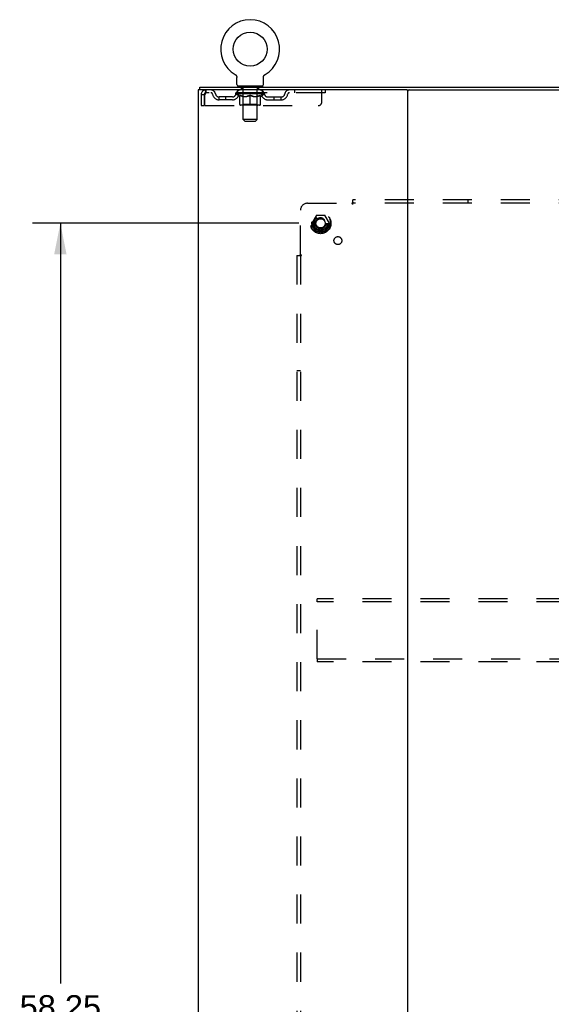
# Model space of a CAD drawing. Header units: inches. Extents: x 0 to 189, y 0 to 122.
# Tile 24 of 25: x 136 to 155, y 46 to 81. Entities that reach past the tile are written whole.
import ezdxf

# ---------------------------------------------------------------- set-up
doc = ezdxf.new("R2010")
doc.units = ezdxf.units.IN
doc.header["$LTSCALE"] = 10.388889
doc.header["$MEASUREMENT"] = 0
doc.linetypes.add('HIDDEN', pattern=[0.2, 0.1, -0.1])
doc.layers.get('0').update_dxf_attribs({"linetype": 'CONTINUOUS'})
for name, color, linetype in [('DEFAULT_2', 8, 'HIDDEN'), ('DIMENSIONS', 7, 'CONTINUOUS'), ('SUBPANEL', 7, 'CONTINUOUS')]:
    doc.layers.add(name, color=color, linetype=linetype)
doc.styles.get("Standard").update_dxf_attribs({"font": 'arial.ttf'})
doc.dimstyles.new('DIMSTYLE_1', dxfattribs={"dimtxt": 0.833333, "dimasz": 1.111111, "dimexe": 0.09, "dimexo": 0.07, "dimgap": 0.0375, "dimtad": 0, "dimtih": 1, "dimtoh": 1, "dimzin": 4, "dimdsep": 46, "dimtxsty": 'Standard', "dimblk": '_FILLED', "dimblk1": '_FILLED', "dimblk2": '_FILLED', "dimcen": 0.09, "dimadec": 3, "dimazin": 1, "dimtfac": 1, "dimtdec": 3, "dimtofl": 0, "dimtmove": 0, "dimatfit": 3, "dimldrblk": '_FILLED', "dimfxl": 0, "dimtolj": 1, "dimtzin": 4, "dimarcsym": 0})

# ---------------------------------------------------------------- blocks, each defined once
blk = doc.blocks.new('_FILLED')
at = {"color": 0, "linetype": 'ByBlock'}
blk.add_solid([(0, 0), (-1, 0.2), (-1, -0.2)], dxfattribs=at)
blk = doc.blocks.new('*D4')
at = {"layer": 'DIMENSIONS', "color": 2, "linetype": 'Continuous'}
for p, q in [((145.892, 74.107), (136.358, 74.107)), ((137.358, 74.107), (137.358, 46.912)), ((137.358, 15.857), (137.358, 45.246)), ((145.892, 15.857), (136.358, 15.857))]:
    blk.add_line(p, q, dxfattribs=at)
at = {"layer": 'DIMENSIONS', "color": 2, "linetype": 'Continuous', "xscale": 1.1111111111, "yscale": 1.1111111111, "zscale": 1.1111111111}
for p, rotation in [((137.358, 74.107), 90), ((137.358, 15.857), 270)]:
    blk.add_blockref('_FILLED', p, dxfattribs=dict(at, rotation=rotation))
at = {"layer": 'DIMENSIONS', "color": 2, "linetype": 'Continuous', "insert": (137.358, 46.496), "char_height": 0.8333, "width": 2.91202, "attachment_point": 2, "line_spacing_factor": 0.9}
blk.add_mtext('58.25', dxfattribs=at)

msp = doc.modelspace()

# ---------------------------------------------------------------- linework, layer by layer
at = {"color": 7, "linetype": 'Continuous'}
for p, q in [((143.613, 79.429), (143.613, 79.429)), ((143.613, 79.429), (143.616, 79.427)), ((143.616, 79.427), (143.62, 79.424)), ((143.62, 79.424), (143.624, 79.422)), ((143.624, 79.422), (143.627, 79.419)), ((143.627, 79.419), (143.63, 79.416)), ((143.63, 79.417), (143.634, 79.414)), ((143.634, 79.414), (143.637, 79.411)), ((143.637, 79.411), (143.64, 79.407)), ((143.64, 79.408), (143.643, 79.404)), ((143.643, 79.404), (143.646, 79.401)), ((143.645, 79.401), (143.648, 79.398)), ((143.648, 79.398), (143.651, 79.394)), ((143.651, 79.394), (143.653, 79.391)), ((143.653, 79.391), (143.656, 79.387)), ((143.656, 79.387), (143.658, 79.383)), ((143.658, 79.383), (143.66, 79.379)), ((143.66, 79.379), (143.662, 79.375)), ((143.662, 79.375), (143.664, 79.372)), ((143.664, 79.372), (143.665, 79.368)), ((143.665, 79.368), (143.667, 79.363)), ((143.667, 79.363), (143.668, 79.359)), ((143.668, 79.359), (143.669, 79.355)), ((143.669, 79.355), (143.671, 79.351)), ((143.671, 79.351), (143.671, 79.347)), ((143.674, 79.33), (143.674, 79.325)), ((143.674, 79.325), (143.674, 79.321)), ((143.674, 79.072), (143.674, 79.321)), ((144.624, 79.072), (144.624, 79.321)), ((144.626, 79.342), (144.627, 79.347)), ((144.627, 79.347), (144.628, 79.351)), ((144.628, 79.351), (144.629, 79.355)), ((144.629, 79.355), (144.63, 79.359)), ((144.63, 79.359), (144.631, 79.363)), ((144.631, 79.363), (144.633, 79.368)), ((144.633, 79.368), (144.635, 79.372)), ((144.635, 79.372), (144.636, 79.375)), ((144.636, 79.375), (144.638, 79.379)), ((144.638, 79.379), (144.64, 79.383)), ((144.64, 79.383), (144.643, 79.387)), ((144.643, 79.387), (144.645, 79.391)), ((144.645, 79.391), (144.647, 79.394)), ((144.647, 79.394), (144.65, 79.398)), ((144.65, 79.398), (144.653, 79.401)), ((144.653, 79.401), (144.656, 79.404)), ((144.655, 79.404), (144.658, 79.408)), ((144.658, 79.407), (144.661, 79.411)), ((144.661, 79.411), (144.665, 79.414)), ((144.665, 79.414), (144.668, 79.417)), ((144.668, 79.416), (144.671, 79.419)), ((144.671, 79.419), (144.675, 79.422)), ((144.675, 79.422), (144.678, 79.424)), ((144.678, 79.424), (144.682, 79.427)), ((144.678, 79.424), (144.68, 79.425)), ((144.682, 79.427), (144.685, 79.429)), ((144.685, 79.429), (144.685, 79.429)), ((142.347, 78.878), (142.347, 78.982)), ((143.712, 79.012), (143.712, 78.982)), ((144.587, 79.012), (143.712, 79.012)), ((144.587, 79.012), (144.587, 78.982)), ((142.385, 78.878), (142.351, 78.878)), ((149.755, 78.878), (175.085, 78.878))]:
    msp.add_line(p, q, dxfattribs=at)
at = {"color": 3, "linetype": 'Continuous'}
for p, q in [((142.347, 78.982), (182.493, 78.982)), ((142.295, 78.878), (142.295, 11.086)), ((142.351, 78.878), (142.295, 78.878)), ((149.755, 78.878), (142.385, 78.878)), ((149.795, 11.126), (149.795, 78.838))]:
    msp.add_line(p, q, dxfattribs=at)
at = {"color": 7, "linetype": 'Continuous'}
for points in [[(143.671, 79.347), (143.672, 79.343), (143.673, 79.338), (143.673, 79.334), (143.674, 79.33), (143.674, 79.325)], [(144.624, 79.325), (144.624, 79.33), (144.625, 79.334), (144.625, 79.338), (144.626, 79.343)], [(144.624, 79.321), (144.624, 79.325), (144.624, 79.33), (144.625, 79.334), (144.625, 79.338), (144.626, 79.342)]]:
    msp.add_lwpolyline(points, dxfattribs=at)
msp.add_circle((144.149, 80.336), 0.609, dxfattribs=at)
for centre, radius, start, end in [((144.149, 80.336), 1.054, 300.3993, 239.6007), ((143.734, 79.072), 0.06, 180, 270), ((144.564, 79.072), 0.06, 270, 360), ((149.835, 78.838), 0.04, 90, 180)]:
    msp.add_arc(centre, radius, start, end, dxfattribs=at)
at = {"color": 3, "linetype": 'Continuous'}
msp.add_arc((149.755, 78.838), 0.04, 0, 90, dxfattribs=at)
at = {"layer": 'DEFAULT_2', "color": 8, "linetype": 'HIDDEN'}
for p, q in [((143.613, 79.429), (143.613, 79.429)), ((143.618, 79.425), (143.62, 79.424)), ((143.804, 79.012), (143.804, 78.982)), ((143.839, 78.922), (143.839, 79.002)), ((143.908, 78.912), (143.849, 78.912)), ((143.9, 77.822), (143.9, 78.902)), ((144.449, 78.912), (144.39, 78.912)), ((144.398, 77.822), (144.398, 78.902)), ((144.459, 78.922), (144.459, 79.002)), ((144.494, 79.012), (144.494, 78.982)), ((142.399, 78.711), (142.399, 78.316)), ((142.399, 78.711), (142.503, 78.711)), ((142.503, 78.711), (142.503, 78.316)), ((142.533, 78.316), (142.533, 78.711)), ((142.566, 78.878), (142.566, 78.774)), ((146.837, 78.774), (142.566, 78.774)), ((143.035, 78.523), (143.035, 78.627)), ((143.517, 78.627), (143.035, 78.627)), ((143.285, 78.523), (143.285, 78.627)), ((143.643, 78.737), (143.643, 78.774)), ((143.77, 78.648), (143.643, 78.737)), ((144.655, 78.737), (143.643, 78.737)), ((143.651, 78.769), (143.651, 78.774)), ((143.657, 78.766), (143.657, 78.769)), ((143.657, 78.766), (144.641, 78.766)), ((143.665, 78.766), (143.665, 78.769)), ((143.665, 78.766), (143.665, 78.769)), ((143.673, 78.769), (143.673, 78.774)), ((143.686, 78.766), (143.686, 78.769)), ((143.688, 78.766), (143.688, 78.769)), ((143.711, 78.769), (143.711, 78.774)), ((143.712, 78.774), (143.712, 78.878)), ((143.722, 78.766), (143.722, 78.769)), ((143.724, 78.766), (143.724, 78.769)), ((143.888, 78.769), (143.727, 78.769)), ((143.761, 78.769), (143.761, 78.774)), ((143.762, 78.766), (143.762, 78.769)), ((143.763, 78.766), (143.763, 78.769)), ((143.765, 78.766), (143.765, 78.769)), ((143.77, 78.648), (143.779, 78.648)), ((143.771, 78.766), (143.771, 78.769)), ((143.771, 78.766), (143.771, 78.769)), ((143.774, 78.766), (143.774, 78.769)), ((143.777, 78.766), (143.777, 78.77)), ((143.779, 78.358), (143.779, 78.682)), ((143.78, 78.766), (143.78, 78.769)), ((143.791, 78.766), (143.791, 78.769)), ((143.806, 78.766), (143.806, 78.771)), ((143.806, 78.766), (143.806, 78.769)), ((143.823, 78.766), (143.823, 78.769)), ((143.823, 78.766), (143.823, 78.769)), ((143.824, 78.769), (143.824, 78.774)), ((143.831, 78.766), (143.831, 78.769)), ((143.835, 78.766), (143.835, 78.769)), ((143.842, 78.766), (143.842, 78.769)), ((143.851, 78.766), (143.851, 78.772)), ((143.864, 78.766), (143.864, 78.769)), ((143.866, 78.766), (143.866, 78.769)), ((143.888, 78.766), (143.888, 78.769)), ((143.941, 78.769), (143.892, 78.769)), ((143.892, 78.648), (144.036, 78.648)), ((143.896, 78.769), (143.896, 78.774)), ((143.899, 78.36), (143.899, 78.735)), ((143.901, 78.766), (143.901, 78.769)), ((143.905, 78.766), (143.905, 78.769)), ((143.91, 78.766), (143.91, 78.773)), ((143.913, 78.766), (143.913, 78.769)), ((143.922, 78.766), (143.922, 78.769)), ((143.941, 78.766), (143.941, 78.769)), ((144.001, 78.769), (143.954, 78.769)), ((143.97, 78.766), (143.97, 78.769)), ((143.976, 78.769), (143.976, 78.774)), ((143.979, 78.766), (143.979, 78.769)), ((143.981, 78.766), (143.981, 78.774)), ((143.983, 78.766), (143.983, 78.769)), ((143.989, 78.766), (143.989, 78.769)), ((144.001, 78.766), (144.001, 78.769)), ((144.066, 78.769), (144.022, 78.769)), ((144.032, 78.766), (144.032, 78.769)), ((144.058, 78.769), (144.12, 78.773)), ((144.061, 78.769), (144.061, 78.774)), ((144.062, 78.774), (144.061, 78.774)), ((144.062, 78.769), (144.062, 78.774)), ((144.062, 78.766), (144.062, 78.769)), ((144.065, 78.766), (144.065, 78.769)), ((144.066, 78.766), (144.066, 78.769)), ((144.066, 78.766), (144.066, 78.769)), ((144.094, 78.769), (144.145, 78.769)), ((144.098, 78.766), (144.098, 78.769)), ((144.103, 78.769), (144.103, 78.772)), ((144.12, 78.769), (144.12, 78.773)), ((144.132, 78.766), (144.132, 78.769)), ((144.147, 78.769), (144.147, 78.769)), ((144.147, 78.766), (144.147, 78.769)), ((144.147, 78.766), (144.147, 78.769)), ((144.149, 78.769), (144.149, 78.774)), ((144.149, 78.774), (144.241, 78.769)), ((144.149, 78.328), (144.149, 78.683)), ((144.151, 78.766), (144.151, 78.769)), ((144.151, 78.766), (144.151, 78.769)), ((144.151, 78.769), (144.151, 78.769)), ((144.166, 78.766), (144.166, 78.769)), ((144.166, 78.769), (144.204, 78.769)), ((144.2, 78.766), (144.2, 78.769)), ((144.232, 78.766), (144.232, 78.769)), ((144.233, 78.766), (144.233, 78.769)), ((144.233, 78.766), (144.233, 78.769)), ((144.233, 78.769), (144.276, 78.769)), ((144.237, 78.769), (144.237, 78.774)), ((144.237, 78.769), (144.237, 78.774)), ((144.237, 78.774), (144.237, 78.774)), ((144.237, 78.766), (144.237, 78.769)), ((144.262, 78.648), (144.406, 78.648)), ((144.266, 78.766), (144.266, 78.769)), ((144.297, 78.766), (144.297, 78.769)), ((144.297, 78.769), (144.344, 78.769)), ((144.309, 78.766), (144.309, 78.769)), ((144.315, 78.766), (144.315, 78.769)), ((144.317, 78.766), (144.317, 78.774)), ((144.319, 78.766), (144.319, 78.769)), ((144.322, 78.769), (144.322, 78.774)), ((144.328, 78.766), (144.328, 78.769)), ((144.357, 78.766), (144.357, 78.769)), ((144.357, 78.769), (144.406, 78.769)), ((144.376, 78.766), (144.376, 78.769)), ((144.385, 78.766), (144.385, 78.769)), ((144.388, 78.766), (144.388, 78.773)), ((144.393, 78.766), (144.393, 78.769)), ((144.397, 78.766), (144.397, 78.769)), ((144.399, 78.36), (144.399, 78.735)), ((144.402, 78.769), (144.402, 78.774)), ((144.41, 78.766), (144.41, 78.769)), ((144.41, 78.769), (144.571, 78.769)), ((144.432, 78.766), (144.432, 78.769)), ((144.435, 78.766), (144.435, 78.769)), ((144.447, 78.766), (144.447, 78.772)), ((144.456, 78.766), (144.456, 78.769)), ((144.463, 78.766), (144.463, 78.769)), ((144.467, 78.766), (144.467, 78.769)), ((144.474, 78.769), (144.474, 78.774)), ((144.476, 78.766), (144.476, 78.769)), ((144.476, 78.766), (144.476, 78.769)), ((144.492, 78.766), (144.492, 78.771)), ((144.492, 78.766), (144.492, 78.769)), ((144.507, 78.766), (144.507, 78.769)), ((144.518, 78.766), (144.518, 78.769)), ((144.52, 78.358), (144.52, 78.682)), ((144.52, 78.648), (144.528, 78.648)), ((144.522, 78.766), (144.522, 78.77)), ((144.524, 78.766), (144.524, 78.769)), ((144.527, 78.766), (144.527, 78.769)), ((144.527, 78.766), (144.527, 78.769)), ((144.528, 78.648), (144.655, 78.737)), ((144.533, 78.766), (144.533, 78.769)), ((144.535, 78.766), (144.535, 78.769)), ((144.536, 78.766), (144.536, 78.769)), ((144.537, 78.769), (144.537, 78.774)), ((144.574, 78.766), (144.574, 78.769)), ((144.576, 78.766), (144.576, 78.769)), ((144.587, 78.774), (144.587, 78.878)), ((144.587, 78.769), (144.587, 78.774)), ((144.61, 78.766), (144.61, 78.769)), ((144.612, 78.766), (144.612, 78.769)), ((144.625, 78.769), (144.625, 78.774)), ((144.633, 78.766), (144.633, 78.769)), ((144.634, 78.766), (144.634, 78.769)), ((144.641, 78.766), (144.641, 78.769)), ((144.648, 78.769), (144.648, 78.774)), ((144.655, 78.737), (144.655, 78.774)), ((144.781, 78.627), (145.264, 78.627)), ((145.014, 78.523), (145.014, 78.627)), ((145.264, 78.523), (145.264, 78.627)), ((145.737, 78.878), (145.737, 78.774)), ((146.712, 78.441), (146.712, 78.878)), ((146.837, 78.878), (146.837, 78.774)), ((142.399, 78.316), (142.503, 78.316)), ((142.533, 78.316), (146.587, 78.316)), ((143.517, 78.523), (143.035, 78.523)), ((144.49, 78.328), (143.808, 78.328)), ((143.899, 78.36), (143.867, 78.328)), ((144.399, 78.36), (143.899, 78.36)), ((144.399, 78.36), (144.431, 78.328)), ((144.781, 78.523), (145.264, 78.523)), ((143.96, 77.762), (143.9, 77.822)), ((144.398, 77.822), (143.9, 77.822)), ((143.96, 77.762), (144.338, 77.762)), ((144.338, 77.762), (144.398, 77.822)), ((146.507, 74.38), (146.353, 74.112)), ((146.825, 74.385), (146.516, 74.385)), ((146.988, 74.112), (146.833, 74.38)), ((146.353, 74.102), (146.507, 73.835)), ((146.833, 73.835), (146.988, 74.102)), ((146.825, 73.83), (146.516, 73.83)), ((146.545, 60.566), (146.545, 60.67)), ((178.295, 60.67), (146.545, 60.67)), ((146.545, 58.524), (146.545, 60.566)), ((178.295, 60.566), (146.545, 60.566)), ((146.545, 58.524), (146.545, 58.42)), ((146.545, 58.524), (178.295, 58.524)), ((178.295, 58.42), (146.545, 58.42))]:
    msp.add_line(p, q, dxfattribs=at)
for points in [[(142.566, 78.878), (142.564, 78.877), (142.561, 78.874), (142.559, 78.869), (142.557, 78.862), (142.554, 78.853), (142.552, 78.842), (142.55, 78.829), (142.547, 78.816), (142.545, 78.8), (142.543, 78.784), (142.54, 78.767), (142.538, 78.749), (142.535, 78.73), (142.533, 78.711)], [(142.566, 78.774), (142.564, 78.774), (142.561, 78.773), (142.559, 78.771), (142.557, 78.768), (142.554, 78.765), (142.552, 78.761), (142.55, 78.756), (142.547, 78.751), (142.545, 78.745), (142.543, 78.739), (142.54, 78.732), (142.538, 78.725), (142.535, 78.718), (142.533, 78.711)], [(143.779, 78.682), (143.798, 78.674), (143.817, 78.667), (143.836, 78.661), (143.855, 78.656), (143.874, 78.652), (143.892, 78.648)], [(143.898, 78.648), (143.879, 78.652), (143.859, 78.656), (143.839, 78.661), (143.819, 78.668), (143.799, 78.675), (143.779, 78.682)], [(144.149, 78.683), (144.128, 78.675), (144.108, 78.668), (144.088, 78.661), (144.068, 78.656), (144.048, 78.651), (144.028, 78.648)], [(144.036, 78.648), (144.055, 78.652), (144.073, 78.656), (144.092, 78.661), (144.111, 78.667), (144.13, 78.674), (144.149, 78.681)], [(144.27, 78.648), (144.25, 78.652), (144.23, 78.656), (144.21, 78.661), (144.19, 78.668), (144.17, 78.675), (144.149, 78.683)], [(144.149, 78.681), (144.169, 78.674), (144.188, 78.667), (144.206, 78.661), (144.225, 78.656), (144.244, 78.652), (144.262, 78.648)], [(144.52, 78.682), (144.499, 78.675), (144.479, 78.667), (144.459, 78.661), (144.439, 78.656), (144.419, 78.651), (144.4, 78.648)], [(144.406, 78.648), (144.425, 78.652), (144.443, 78.656), (144.462, 78.661), (144.481, 78.667), (144.5, 78.674), (144.52, 78.682)]]:
    msp.add_lwpolyline(points, dxfattribs=at)
for radius in [0.372, 0.356, 0.312, 0.204, 0.188, 0.183, 0.165]:
    msp.add_circle((146.67, 74.107), radius, dxfattribs=at)
for centre, radius, start, end in [((143.829, 79.002), 0.01, 0, 90), ((143.849, 78.922), 0.01, 180, 270), ((143.89, 78.902), 0.01, 0, 90), ((144.408, 78.902), 0.01, 90, 180), ((144.449, 78.922), 0.01, 270, 360), ((144.469, 79.002), 0.01, 90, 180), ((142.566, 78.711), 0.167, 90, 180), ((142.566, 78.711), 0.063, 90, 180), ((142.745, 78.711), 0.167, 8.0716, 90), ((142.746, 78.712), 0.0625, 7.9863, 90), ((143.035, 78.752), 0.229, 187.9863, 270), ((143.035, 78.752), 0.125, 188.0716, 270), ((143.517, 78.752), 0.125, 270, 351.9284), ((143.517, 78.752), 0.229, 270, 352.0137), ((143.807, 78.711), 0.167, 90, 171.9284), ((143.806, 78.712), 0.0625, 90, 172.0137), ((143.867, 78.735), 0.0318, 0, 90), ((144.431, 78.735), 0.0318, 90, 180), ((144.492, 78.711), 0.167, 8.0716, 90), ((144.492, 78.712), 0.0625, 7.9863, 90), ((144.781, 78.752), 0.229, 187.9863, 270), ((144.781, 78.752), 0.125, 188.0716, 270), ((145.264, 78.752), 0.125, 270, 351.9284), ((145.264, 78.752), 0.229, 270, 352.0137), ((145.553, 78.711), 0.167, 90, 171.9284), ((145.552, 78.712), 0.0625, 90, 172.0137), ((143.808, 78.358), 0.0296, 180, 270), ((144.49, 78.358), 0.0296, 270, 360), ((146.587, 78.441), 0.125, 270, 360), ((146.516, 74.375), 0.01, 90.0124, 149.9892), ((146.825, 74.375), 0.01, 30.012, 89.9887), ((146.361, 74.107), 0.01, 150.0127, 209.9883), ((146.979, 74.107), 0.01, 330.0127, 29.9883), ((146.516, 73.84), 0.01, 210.012, 269.9887), ((146.825, 73.84), 0.01, 270.0124, 329.9892)]:
    msp.add_arc(centre, radius, start, end, dxfattribs=at)
for centre, major_axis, ratio, start_param, end_param in [((144.149, 78.774), (0.506, 0.005), 0.05963, 2.96643, 3.140963), ((143.627, 78.765), (0.158, 0), 0.060556, 0.430652, 1.470503), ((144.149, 78.774), (0.506, 0), 0.060556, -3.141593, -2.96706), ((143.627, 78.76), (0.158, 0.002), 0.05963, 1.376596, 1.469874), ((144.149, 78.774), (0.506, 0.011), 0.05688, 2.791345, 2.965878), ((143.608, 78.765), (0.158, 0.002), 0.05963, 0.25549, 1.295341), ((143.662, 78.765), (0.158, -0.002), 0.05963, 0.605815, 1.645666), ((144.149, 78.774), (0.506, -0.005), 0.05963, -2.96643, -2.791898), ((143.662, 78.76), (0.158, 0), 0.060556, 1.551758, 1.645036), ((143.608, 78.76), (0.158, 0.003), 0.05688, 1.20151, 1.294789), ((143.663, 78.761), (0.131, 0.001), 0.05963, 1.065228, 1.614276), ((143.648, 78.761), (0.131, 0.003), 0.05688, 0.890143, 1.43919), ((143.694, 78.761), (0.131, 0), 0.060556, 1.240391, 1.789438), ((144.149, 78.774), (0.506, 0.015), 0.052395, 2.616403, 2.790936), ((143.605, 78.765), (0.158, 0.003), 0.05688, 0.080405, 1.120256), ((143.712, 78.765), (0.158, -0.003), 0.05688, 0.7809, 1.820751), ((144.149, 78.774), (0.506, -0.011), 0.05688, -2.791345, -2.616812), ((143.712, 78.76), (0.158, -0.002), 0.05963, 1.72692, 1.820198), ((143.605, 78.76), (0.158, 0.005), 0.052395, 1.026568, 1.119847), ((143.647, 78.761), (0.131, 0.004), 0.052395, 0.715201, 1.264248), ((143.738, 78.761), (0.131, -0.001), 0.05963, 1.415553, 1.9646), ((144.149, 78.774), (0.506, 0.02), 0.046319, 2.441654, 2.616187), ((143.776, 78.765), (0.158, -0.005), 0.052395, 0.955842, 1.995693), ((144.149, 78.774), (0.506, -0.015), 0.052395, -2.616403, -2.44187), ((143.618, 78.765), (0.158, 0.005), 0.052395, -0.094537, 0.945314), ((143.776, 78.76), (0.158, -0.003), 0.05688, 1.902006, 1.995284), ((143.618, 78.76), (0.158, 0.006), 0.046319, 0.851819, 0.945098), ((143.662, 78.761), (0.131, 0.005), 0.046319, 0.540452, 1.089499), ((143.795, 78.761), (0.131, -0.003), 0.05688, 1.590638, 2.139686), ((144.149, 78.774), (0.506, 0.024), 0.038841, 2.267123, 2.441656), ((143.85, 78.765), (0.158, -0.006), 0.046319, 1.130591, 2.170442), ((143.648, 78.765), (0.158, 0.006), 0.046319, -0.269286, 0.770565), ((144.149, 78.774), (0.506, -0.02), 0.046319, -2.441654, -2.267121), ((143.85, 78.76), (0.158, -0.005), 0.052395, 2.076947, 2.170226), ((143.648, 78.76), (0.158, 0.007), 0.038841, 0.677289, 0.770567), ((143.691, 78.761), (0.131, 0.006), 0.038841, 0.365921, 0.914969), ((143.863, 78.761), (0.131, -0.004), 0.052395, 1.76558, 2.314627), ((144.149, 78.774), (0.506, 0.027), 0.030195, 2.09281, 2.267343), ((143.934, 78.765), (0.158, -0.007), 0.038841, 1.305122, 2.344973), ((143.693, 78.765), (0.158, 0.007), 0.038841, -0.443817, 0.596034), ((144.149, 78.774), (0.506, -0.024), 0.038841, -2.267123, -2.092591), ((143.934, 78.76), (0.158, -0.006), 0.046319, 2.251696, 2.344975), ((143.693, 78.76), (0.158, 0.008), 0.030195, 0.502975, 0.596254), ((143.735, 78.761), (0.131, 0.007), 0.030195, 0.191608, 0.740655), ((143.939, 78.761), (0.131, -0.005), 0.046319, 1.940329, 2.489376), ((143.752, 78.765), (0.158, 0.008), 0.030195, -0.61813, 0.421721), ((144.149, 78.774), (0.506, 0.029), 0.020645, 1.918687, 2.09322), ((144.025, 78.765), (0.158, -0.008), 0.030195, 1.479435, 2.519286), ((144.149, 78.774), (0.506, -0.027), 0.030195, -2.09281, -1.918277), ((144.025, 78.76), (0.158, -0.007), 0.038841, 2.426227, 2.519505), ((143.752, 78.76), (0.158, 0.009), 0.020645, 0.328852, 0.422131), ((143.791, 78.761), (0.131, 0.007), 0.020645, 0.017485, 0.566532), ((144.022, 78.761), (0.131, -0.006), 0.038841, 2.11486, 2.663907), ((143.822, 78.765), (0.158, 0.009), 0.020645, -0.792253, 0.247598), ((144.149, 78.774), (0.506, 0.03), 0.010478, 1.744704, 1.919237), ((144.119, 78.765), (0.158, -0.009), 0.020645, 1.653558, 2.693409), ((144.149, 78.774), (0.506, -0.029), 0.020645, -1.918687, -1.744154), ((144.119, 78.76), (0.158, -0.008), 0.030195, 2.60054, 2.693819), ((143.822, 78.76), (0.158, 0.009), 0.010478, 0.154869, 0.248148), ((143.858, 78.761), (0.131, 0.008), 0.010478, 6.126688, 6.675735), ((144.108, 78.761), (0.131, -0.007), 0.030195, 2.289173, 2.83822), ((143.903, 78.765), (0.158, 0.009), 0.010478, -0.966236, -0.000846), ((144.214, 78.765), (0.158, -0.009), 0.010478, 1.827541, 2.867392), ((144.149, 78.774), (0.506, -0.03), 0.010478, -1.744704, -1.570171), ((144.214, 78.76), (0.158, -0.009), 0.020645, 2.774664, 2.867942), ((144.196, 78.761), (0.131, -0.007), 0.020645, 2.463296, 3.012344), ((144.085, 78.765), (0.158, 0.009), 0.010478, 0.274201, 1.314052), ((144.016, 78.761), (0.131, 0.008), 0.010478, -0.000298, 0.504314), ((143.991, 78.76), (0.158, 0.009), 0.010478, 0.192946, 0.399283), ((144.149, 78.774), (0.506, 0.03), 0.010478, -1.578586, -1.396888), ((144.307, 78.76), (0.158, -0.009), 0.010478, 2.948646, 3.041925), ((144.282, 78.761), (0.131, -0.008), 0.010478, 2.637279, 3.142076), ((144.18, 78.765), (0.158, 0.009), 0.020645, 0.448184, 1.488034), ((144.102, 78.761), (0.131, 0.007), 0.020645, 0.129249, 0.678296), ((144.085, 78.76), (0.158, 0.009), 0.020645, 0.273651, 0.366929), ((144.149, 78.774), (0.506, 0.029), 0.020645, -1.397439, -1.222906), ((144.395, 78.765), (0.158, -0.009), 0.010478, -3.140747, -2.175357), ((144.149, 78.774), (0.506, -0.03), 0.010478, 1.222355, 1.396888), ((144.274, 78.765), (0.158, 0.008), 0.030195, 0.622307, 1.662158), ((144.19, 78.761), (0.131, 0.007), 0.030195, 0.303372, 0.852419), ((144.441, 78.761), (0.131, -0.008), 0.010478, 2.749043, 3.29809), ((144.476, 78.765), (0.158, -0.009), 0.020645, 2.893995, 3.933846), ((144.18, 78.76), (0.158, 0.008), 0.030195, 0.447774, 0.541052), ((144.476, 78.76), (0.158, -0.009), 0.010478, 2.893445, 2.986723), ((144.149, 78.774), (0.506, 0.027), 0.030195, -1.223315, -1.048783), ((144.149, 78.774), (0.506, -0.029), 0.020645, 1.048373, 1.222906), ((144.364, 78.765), (0.158, 0.007), 0.038841, 0.79662, 1.836471), ((144.276, 78.761), (0.131, 0.006), 0.038841, 0.477686, 1.026733), ((144.507, 78.761), (0.131, -0.007), 0.020645, 2.57506, 3.124108), ((144.547, 78.765), (0.158, -0.008), 0.030195, 2.719872, 3.759723), ((144.448, 78.765), (0.158, 0.006), 0.046319, 0.971151, 2.011002), ((144.274, 78.76), (0.158, 0.007), 0.038841, 0.622087, 0.715366), ((144.547, 78.76), (0.158, -0.009), 0.020645, 2.719462, 2.812741), ((144.149, 78.774), (0.506, 0.024), 0.038841, -1.049002, -0.874469), ((144.149, 78.774), (0.506, -0.027), 0.030195, 0.87425, 1.048783), ((144.359, 78.761), (0.131, 0.005), 0.046319, 0.652216, 1.201263), ((144.522, 78.765), (0.158, 0.005), 0.052395, 1.1459, 2.185751), ((144.564, 78.761), (0.131, -0.007), 0.030195, 2.400937, 2.949985), ((144.605, 78.765), (0.158, -0.007), 0.038841, 2.545558, 3.585409), ((144.436, 78.761), (0.131, 0.004), 0.052395, 0.826965, 1.376012), ((144.364, 78.76), (0.158, 0.006), 0.046319, 0.796618, 0.889896), ((144.605, 78.76), (0.158, -0.008), 0.030195, 2.545339, 2.638617), ((144.586, 78.765), (0.158, 0.003), 0.05688, 1.320842, 2.360692), ((144.149, 78.774), (0.506, 0.02), 0.046319, -0.874471, -0.699939), ((144.149, 78.774), (0.506, -0.024), 0.038841, 0.699936, 0.874469), ((144.65, 78.765), (0.158, -0.006), 0.046319, 2.371028, 3.410879), ((144.607, 78.761), (0.131, -0.006), 0.038841, 2.226624, 2.775671), ((144.636, 78.765), (0.158, 0.002), 0.05963, 1.495927, 2.535778), ((144.503, 78.761), (0.131, 0.003), 0.05688, 1.001907, 1.550954), ((144.68, 78.765), (0.158, -0.005), 0.052395, 2.196279, 3.23613), ((144.448, 78.76), (0.158, 0.005), 0.052395, 0.971367, 1.064645), ((144.636, 78.761), (0.131, -0.005), 0.046319, 2.052093, 2.601141), ((144.671, 78.765), (0.158, 0), 0.060556, 1.671089, 2.71094), ((144.65, 78.76), (0.158, -0.007), 0.038841, 2.371026, 2.464304), ((144.694, 78.765), (0.158, -0.003), 0.05688, 2.021337, 3.061188), ((144.149, 78.774), (0.506, 0.015), 0.052395, -0.699723, -0.52519), ((144.149, 78.774), (0.506, -0.02), 0.046319, 0.525406, 0.699939), ((144.691, 78.765), (0.158, -0.002), 0.05963, 1.846251, 2.886102), ((144.56, 78.761), (0.131, 0.001), 0.05963, 1.176993, 1.72604), ((144.651, 78.761), (0.131, -0.004), 0.052395, 1.877344, 2.426392), ((144.604, 78.761), (0.131, 0), 0.060556, 1.352155, 1.901202), ((144.651, 78.761), (0.131, -0.003), 0.05688, 1.702402, 2.25145), ((144.635, 78.761), (0.131, -0.001), 0.05963, 1.527317, 2.076364), ((144.522, 78.76), (0.158, 0.003), 0.05688, 1.146309, 1.239587), ((144.68, 78.76), (0.158, -0.006), 0.046319, 2.196495, 2.289773), ((144.149, 78.774), (0.506, 0.011), 0.05688, -0.524781, -0.350248), ((144.149, 78.774), (0.506, -0.015), 0.052395, 0.350657, 0.52519), ((144.586, 78.76), (0.158, 0.002), 0.05963, 1.321394, 1.414673), ((144.694, 78.76), (0.158, -0.005), 0.052395, 2.021746, 2.115024), ((144.149, 78.774), (0.506, 0.005), 0.05963, -0.349695, -0.175162), ((144.149, 78.774), (0.506, -0.011), 0.05688, 0.175715, 0.350248), ((144.636, 78.76), (0.158, 0), 0.060556, 1.496556, 1.589835), ((144.691, 78.76), (0.158, -0.003), 0.05688, 1.846804, 1.940083), ((144.671, 78.76), (0.158, -0.002), 0.05963, 1.671719, 1.764997), ((144.149, 78.774), (0.506, 0), 0.060556, -0.174533, 0), ((144.149, 78.774), (0.506, -0.005), 0.05963, 0.000629, 0.175162)]:
    msp.add_ellipse(centre, major_axis=major_axis, ratio=ratio, start_param=start_param, end_param=end_param, dxfattribs=at)
at = {"layer": 'SUBPANEL', "color": 8, "linetype": 'HIDDEN'}
for p, q in [((146.201, 74.826), (147.791, 74.826)), ((147.809, 74.845), (147.803, 74.838)), ((147.826, 74.785), (147.826, 74.951)), ((177.014, 74.951), (147.826, 74.951)), ((177.014, 74.826), (147.826, 74.826)), ((151.951, 74.826), (151.951, 74.951)), ((145.951, 72.986), (145.951, 74.576)), ((145.826, 72.951), (145.826, 17.014)), ((145.826, 72.951), (145.992, 72.951)), ((145.951, 72.951), (145.951, 17.014)), ((145.951, 68.826), (145.826, 68.826))]:
    msp.add_line(p, q, dxfattribs=at)
for points in [[(147.803, 74.838), (147.801, 74.836), (147.799, 74.835), (147.797, 74.833), (147.795, 74.831), (147.794, 74.829), (147.792, 74.828), (147.791, 74.826)], [(147.804, 74.807), (147.801, 74.811), (147.8, 74.814), (147.798, 74.816), (147.797, 74.818), (147.795, 74.821), (147.794, 74.823), (147.792, 74.824), (147.791, 74.826)], [(147.826, 74.785), (147.825, 74.786), (147.823, 74.787), (147.821, 74.788), (147.82, 74.788), (147.818, 74.79), (147.817, 74.791), (147.815, 74.792), (147.813, 74.794), (147.812, 74.795), (147.811, 74.797), (147.809, 74.799), (147.808, 74.801), (147.807, 74.803), (147.805, 74.805), (147.804, 74.807)], [(147.826, 74.865), (147.825, 74.863), (147.823, 74.86), (147.822, 74.858), (147.82, 74.856), (147.818, 74.855), (147.817, 74.853), (147.815, 74.851), (147.814, 74.849), (147.812, 74.848), (147.811, 74.846), (147.809, 74.845)], [(145.913, 72.951), (145.915, 72.953), (145.917, 72.954), (145.919, 72.956), (145.921, 72.957), (145.923, 72.959), (145.925, 72.961), (145.926, 72.962), (145.928, 72.964), (145.93, 72.965), (145.931, 72.967), (145.933, 72.968)], [(145.933, 72.968), (145.939, 72.975), (145.941, 72.977), (145.943, 72.978), (145.945, 72.98), (145.947, 72.982), (145.948, 72.984), (145.95, 72.985), (145.951, 72.986)], [(145.966, 72.976), (145.964, 72.978), (145.961, 72.979), (145.959, 72.981), (145.957, 72.982), (145.955, 72.984), (145.953, 72.985), (145.951, 72.986)], [(145.992, 72.951), (145.992, 72.953), (145.991, 72.955), (145.99, 72.956), (145.989, 72.958), (145.988, 72.959), (145.987, 72.961), (145.985, 72.962), (145.984, 72.964), (145.982, 72.965), (145.981, 72.967), (145.979, 72.968), (145.977, 72.97), (145.975, 72.971), (145.973, 72.972), (145.971, 72.974), (145.966, 72.976)]]:
    msp.add_lwpolyline(points, dxfattribs=at)
for centre, radius in [((146.67, 74.107), 0.25), ((147.289, 73.489), 0.141)]:
    msp.add_circle(centre, radius, dxfattribs=at)
msp.add_arc((146.201, 74.576), 0.25, 90, 180, dxfattribs=at)

# ---------------------------------------------------------------- dimensions: what is measured, and where the dimension line sits
at = {"layer": 'DIMENSIONS', "color": 2, "linetype": 'Continuous'}
dim = msp.add_linear_dim(base=(137.358, 74.107), p1=(145.962, 15.857), p2=(145.962, 74.107), angle=90, dimstyle='DIMSTYLE_1', dxfattribs=at)
dim.commit()
dim.dimension.update_dxf_attribs({"geometry": '*D4', "text_midpoint": (137.358, 46.074), "dimtype": 160})

doc.saveas('drawing.dxf')
